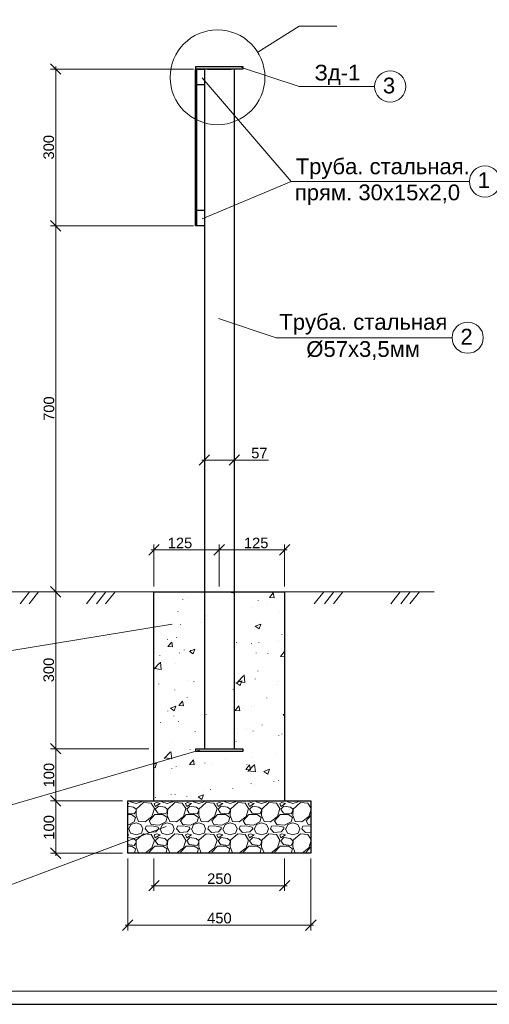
# Model space of a CAD drawing. Extents: x 0 to 361260, y 0 to 4201817.
# Tile 8 of 256: x 360394 to 360571, y 4193839 to 4194209. Entities that reach past the tile are written whole.
import ezdxf

# ---------------------------------------------------------------- set-up
doc = ezdxf.new("R2010")
doc.units = 0
doc.header["$LTSCALE"] = 0.5
doc.header["$MEASUREMENT"] = 0
for name, color, linetype in [('PDF _Геометрия', 7, 'Continuous'), ('PDF _Текст', 7, 'Continuous'), ('SHTAMP', 7, 'Continuous')]:
    doc.layers.add(name, color=color, linetype=linetype)
doc.styles.add('PDF Arial', font='arial.ttf')

msp = doc.modelspace()

# ---------------------------------------------------------------- linework, layer by layer
at = {"ltscale": 2}
msp.add_line((360149.526, 4193838.62), (360743.526, 4193838.62), dxfattribs=at)
at = {"layer": 'PDF _Геометрия', "lineweight": 13}
for points in [[(360513.193, 4194206.87), (360499.026, 4194206.87), (360483.443, 4194197.12)], [(360409.359, 4194188.786), (360405.443, 4194192.703)], [(360459.193, 4194190.786), (360405.443, 4194190.786)], [(360407.359, 4194191.786), (360407.359, 4194130.703)], [(360527.359, 4194184.203), (360499.026, 4194184.203), (360477.276, 4194191.37)], [(360563.026, 4194148.453), (360496.026, 4194148.453), (360462.443, 4194187.453)], [(360462.526, 4194134.37), (360496.026, 4194148.453)], [(360409.359, 4194129.786), (360405.443, 4194133.703)], [(360405.443, 4194133.703), (360409.359, 4194129.786)], [(360459.193, 4194131.703), (360405.443, 4194131.703)], [(360459.193, 4194131.703), (360405.443, 4194131.703)], [(360407.359, 4193992.953), (360407.359, 4194132.703)], [(360556.609, 4194089.62), (360490.359, 4194089.62), (360468.609, 4194096.786)], [(360463.359, 4194060.87), (360463.359, 4194041.62)], [(360474.526, 4194060.87), (360474.526, 4194041.62)], [(360465.276, 4194045.536), (360461.359, 4194041.62)], [(360472.609, 4194041.62), (360476.526, 4194045.536)], [(360462.359, 4194043.536), (360474.526, 4194043.536), (360487.443, 4194043.536)], [(360446.276, 4194011.703), (360442.359, 4194007.786)], [(360444.359, 4193995.953), (360444.359, 4194011.703)], [(360470.943, 4194011.703), (360466.943, 4194007.786)], [(360466.943, 4194007.786), (360470.943, 4194011.703)], [(360468.943, 4193995.953), (360468.943, 4194011.703)], [(360468.943, 4193995.953), (360468.943, 4194011.703)], [(360491.609, 4194007.786), (360495.526, 4194011.703)], [(360493.526, 4193995.953), (360493.526, 4194011.703)], [(360443.359, 4194009.703), (360469.943, 4194009.703)], [(360467.943, 4194009.703), (360494.526, 4194009.703)], [(360405.443, 4193995.953), (360409.359, 4193991.953)], [(360409.359, 4193991.953), (360405.443, 4193995.953)], [(360444.359, 4193993.953), (360388.026, 4193993.953)], [(360397.443, 4193993.953), (360393.943, 4193989.453)], [(360400.859, 4193993.953), (360397.359, 4193989.453)], [(360442.359, 4193993.953), (360405.443, 4193993.953), (360437.443, 4193993.953)], [(360407.359, 4193933.87), (360407.359, 4193994.953)], [(360422.443, 4193993.953), (360418.943, 4193989.453)], [(360426.276, 4193993.953), (360422.693, 4193989.453)], [(360429.693, 4193993.953), (360426.109, 4193989.453)], [(360549.859, 4193993.953), (360493.526, 4193993.953)], [(360508.276, 4193993.953), (360504.693, 4193989.453)], [(360512.026, 4193993.953), (360508.526, 4193989.453)], [(360515.443, 4193993.953), (360511.943, 4193989.453)], [(360537.026, 4193993.953), (360533.526, 4193989.453)], [(360540.776, 4193993.953), (360537.276, 4193989.453)], [(360544.276, 4193993.953), (360540.693, 4193989.453)], [(360354.693, 4193970.286), (360381.609, 4193970.286), (360451.193, 4193981.703)], [(360405.443, 4193936.87), (360409.359, 4193932.953)], [(360409.359, 4193932.953), (360405.443, 4193936.87)], [(360356.943, 4193910.203), (360378.526, 4193910.203), (360461.526, 4193934.286)], [(360442.359, 4193934.87), (360405.443, 4193934.87)], [(360442.359, 4193934.87), (360405.443, 4193934.87)], [(360407.359, 4193914.203), (360407.359, 4193935.87)], [(360409.359, 4193913.203), (360405.443, 4193917.203)], [(360405.443, 4193917.203), (360409.359, 4193913.203)], [(360432.526, 4193915.203), (360405.443, 4193915.203)], [(360427.609, 4193915.203), (360405.443, 4193915.203)], [(360407.359, 4193894.536), (360407.359, 4193916.203)], [(360435.443, 4193915.203), (360435.526, 4193914.87), (360437.609, 4193914.286), (360439.609, 4193914.87), (360439.693, 4193915.203)], [(360443.443, 4193915.203), (360442.276, 4193915.12), (360442.193, 4193915.203)], [(360447.193, 4193915.203), (360447.359, 4193914.87), (360449.359, 4193914.286), (360451.359, 4193914.87), (360451.526, 4193915.203)], [(360455.276, 4193915.203), (360454.109, 4193915.12), (360454.026, 4193915.203)], [(360459.026, 4193915.203), (360459.193, 4193914.87), (360461.193, 4193914.286), (360463.193, 4193914.87), (360463.276, 4193915.203)], [(360467.109, 4193915.203), (360465.943, 4193915.12), (360465.859, 4193915.203)], [(360470.859, 4193915.203), (360471.026, 4193914.87), (360473.026, 4193914.286), (360475.026, 4193914.87), (360475.109, 4193915.203)], [(360478.859, 4193915.203), (360477.693, 4193915.12), (360477.609, 4193915.203)], [(360482.693, 4193915.203), (360482.776, 4193914.87), (360484.776, 4193914.286), (360486.776, 4193914.87), (360486.943, 4193915.203)], [(360490.693, 4193915.203), (360489.526, 4193915.12), (360489.443, 4193915.203)], [(360494.443, 4193915.203), (360494.609, 4193914.87), (360496.609, 4193914.286), (360498.609, 4193914.87), (360498.776, 4193915.203)], [(360503.359, 4193912.62), (360502.276, 4193914.37), (360499.443, 4193914.62), (360496.776, 4193912.12), (360496.609, 4193909.703), (360497.526, 4193907.453), (360500.026, 4193907.286), (360502.609, 4193909.286), (360503.359, 4193911.62)], [(360502.526, 4193915.203), (360501.359, 4193915.12), (360501.276, 4193915.203)], [(360434.526, 4193913.953), (360434.859, 4193914.203), (360434.526, 4193914.286)], [(360436.609, 4193912.87), (360434.526, 4193913.203)], [(360434.526, 4193910.536), (360436.943, 4193910.286), (360437.609, 4193911.37), (360437.609, 4193912.036)], [(360437.609, 4193912.036), (360436.609, 4193912.87)], [(360449.359, 4193912.036), (360448.443, 4193912.87), (360446.109, 4193913.203), (360444.859, 4193912.036)], [(360444.859, 4193912.036), (360445.859, 4193910.62), (360448.776, 4193910.286), (360449.359, 4193911.37), (360449.359, 4193912.036)], [(360461.193, 4193912.036), (360460.276, 4193912.87), (360457.859, 4193913.203), (360456.693, 4193912.036)], [(360456.693, 4193912.036), (360457.609, 4193910.62), (360460.609, 4193910.286), (360461.193, 4193911.37), (360461.193, 4193912.036)], [(360473.026, 4193912.036), (360472.026, 4193912.87), (360469.693, 4193913.203), (360468.526, 4193912.036)], [(360468.526, 4193912.036), (360469.443, 4193910.62), (360472.443, 4193910.286), (360473.026, 4193911.37), (360473.026, 4193912.036)], [(360484.776, 4193912.036), (360483.859, 4193912.87), (360481.526, 4193913.203), (360480.359, 4193912.036)], [(360480.359, 4193912.036), (360481.276, 4193910.62), (360484.193, 4193910.286), (360484.776, 4193911.37), (360484.776, 4193912.036)], [(360496.609, 4193912.036), (360495.693, 4193912.87), (360493.276, 4193913.203), (360492.109, 4193912.036)], [(360492.109, 4193912.036), (360493.109, 4193910.62), (360496.026, 4193910.286), (360496.609, 4193911.37), (360496.609, 4193912.036)], [(360434.526, 4193910.036), (360435.943, 4193910.036), (360437.443, 4193908.953), (360436.943, 4193907.286)], [(360436.943, 4193907.286), (360434.526, 4193906.036)], [(360443.359, 4193906.286), (360442.526, 4193907.703), (360444.693, 4193910.036), (360447.693, 4193910.036), (360449.276, 4193908.953), (360448.776, 4193907.286), (360446.276, 4193906.036)], [(360455.193, 4193906.286), (360454.359, 4193907.703), (360456.443, 4193910.036), (360459.526, 4193910.036), (360461.109, 4193908.953), (360460.609, 4193907.286), (360458.109, 4193906.036)], [(360466.943, 4193906.286), (360466.109, 4193907.703), (360468.276, 4193910.036), (360471.359, 4193910.036), (360472.859, 4193908.953), (360472.443, 4193907.286), (360469.943, 4193906.036)], [(360478.776, 4193906.286), (360477.943, 4193907.703), (360480.109, 4193910.036), (360483.193, 4193910.036), (360484.693, 4193908.953), (360484.193, 4193907.286), (360481.776, 4193906.036)], [(360490.609, 4193906.286), (360489.776, 4193907.703), (360491.859, 4193910.036), (360494.943, 4193910.036), (360496.526, 4193908.953), (360496.026, 4193907.286), (360493.526, 4193906.036)], [(360502.443, 4193906.286), (360501.609, 4193907.703), (360503.359, 4193909.703)], [(360352.443, 4193883.536), (360390.109, 4193883.536), (360448.943, 4193905.536)], [(360434.859, 4193904.703), (360435.526, 4193903.036), (360437.609, 4193902.453), (360439.609, 4193903.036), (360440.193, 4193904.703)], [(360434.943, 4193904.703), (360435.693, 4193906.37), (360437.609, 4193906.953), (360439.443, 4193906.286), (360440.193, 4193904.703)], [(360441.026, 4193904.703), (360441.359, 4193905.703)], [(360446.109, 4193904.703), (360445.026, 4193903.536), (360442.276, 4193903.286), (360441.026, 4193904.703)], [(360443.609, 4193905.87), (360441.359, 4193905.703)], [(360446.276, 4193906.036), (360443.359, 4193906.286)], [(360446.109, 4193904.703), (360445.943, 4193905.286), (360443.609, 4193905.87)], [(360446.693, 4193904.703), (360447.359, 4193903.036), (360449.359, 4193902.453), (360451.359, 4193903.036), (360451.943, 4193904.703)], [(360446.776, 4193904.703), (360447.526, 4193906.37), (360449.359, 4193906.953)], [(360449.359, 4193906.953), (360451.276, 4193906.286)], [(360451.276, 4193906.286), (360451.943, 4193904.703)], [(360452.776, 4193904.703), (360453.193, 4193905.703)], [(360457.859, 4193904.703), (360456.859, 4193903.536), (360454.109, 4193903.286), (360452.776, 4193904.703)], [(360455.443, 4193905.87), (360453.193, 4193905.703)], [(360458.109, 4193906.036), (360455.193, 4193906.286)], [(360457.859, 4193904.703), (360457.776, 4193905.286), (360455.443, 4193905.87)], [(360458.443, 4193904.703), (360459.193, 4193903.036), (360461.193, 4193902.453), (360463.193, 4193903.036), (360463.776, 4193904.703)], [(360458.609, 4193904.703), (360459.276, 4193906.37), (360461.193, 4193906.953)], [(360461.193, 4193906.953), (360463.109, 4193906.286)], [(360463.109, 4193906.286), (360463.776, 4193904.703)], [(360464.609, 4193904.703), (360464.943, 4193905.703)], [(360469.693, 4193904.703), (360468.609, 4193903.536), (360465.943, 4193903.286), (360464.609, 4193904.703)], [(360467.193, 4193905.87), (360464.943, 4193905.703)], [(360469.943, 4193906.036), (360466.943, 4193906.286)], [(360469.693, 4193904.703), (360469.609, 4193905.286), (360467.193, 4193905.87)], [(360470.276, 4193904.703), (360471.026, 4193903.036), (360473.026, 4193902.453), (360475.026, 4193903.036), (360475.609, 4193904.703)], [(360470.359, 4193904.703), (360471.109, 4193906.37), (360473.026, 4193906.953)], [(360473.026, 4193906.953), (360474.859, 4193906.286)], [(360474.859, 4193906.286), (360475.609, 4193904.703)], [(360476.443, 4193904.703), (360476.776, 4193905.703)], [(360481.526, 4193904.703), (360480.443, 4193903.536), (360477.693, 4193903.286), (360476.443, 4193904.703)], [(360479.026, 4193905.87), (360476.776, 4193905.703)], [(360481.776, 4193906.036), (360478.776, 4193906.286)], [(360481.526, 4193904.703), (360481.359, 4193905.286), (360479.026, 4193905.87)], [(360482.109, 4193904.703), (360482.776, 4193903.036), (360484.776, 4193902.453), (360486.776, 4193903.036), (360487.443, 4193904.703)], [(360482.193, 4193904.703), (360482.943, 4193906.37), (360484.776, 4193906.953)], [(360484.776, 4193906.953), (360486.693, 4193906.286)], [(360486.693, 4193906.286), (360487.443, 4193904.703)], [(360488.193, 4193904.703), (360488.609, 4193905.703)], [(360493.276, 4193904.703), (360492.276, 4193903.536), (360489.526, 4193903.286), (360488.193, 4193904.703)], [(360490.859, 4193905.87), (360488.609, 4193905.703)], [(360493.526, 4193906.036), (360490.609, 4193906.286)], [(360493.276, 4193904.703), (360493.193, 4193905.286), (360490.859, 4193905.87)], [(360493.859, 4193904.703), (360494.609, 4193903.036), (360496.609, 4193902.453), (360498.609, 4193903.036), (360499.193, 4193904.703)], [(360494.026, 4193904.703), (360494.693, 4193906.37), (360496.609, 4193906.953)], [(360496.609, 4193906.953), (360498.526, 4193906.286)], [(360498.526, 4193906.286), (360499.193, 4193904.703)], [(360500.026, 4193904.703), (360500.359, 4193905.703)], [(360503.359, 4193903.453), (360501.359, 4193903.286), (360500.026, 4193904.703)], [(360503.359, 4193905.703), (360502.609, 4193905.87), (360500.359, 4193905.703)], [(360503.359, 4193906.203), (360502.443, 4193906.286)], [(360434.526, 4193902.12), (360434.859, 4193902.37), (360434.526, 4193902.453)], [(360436.609, 4193901.036), (360434.526, 4193901.37)], [(360434.526, 4193898.786), (360436.943, 4193898.453), (360437.609, 4193899.536), (360437.609, 4193900.203)], [(360437.609, 4193900.203), (360436.609, 4193901.036)], [(360440.443, 4193902.786), (360437.693, 4193900.37), (360437.609, 4193897.87), (360438.526, 4193895.62), (360440.526, 4193895.536)], [(360441.026, 4193895.536), (360443.609, 4193897.536), (360444.526, 4193900.453), (360443.276, 4193902.62), (360440.443, 4193902.87)], [(360448.443, 4193901.036), (360446.109, 4193901.453), (360444.859, 4193900.203)], [(360444.859, 4193900.203), (360445.859, 4193898.786), (360448.776, 4193898.453), (360449.359, 4193899.536), (360449.359, 4193900.203)], [(360449.359, 4193900.203), (360448.443, 4193901.036)], [(360452.193, 4193902.786), (360449.526, 4193900.37), (360449.359, 4193897.87), (360450.359, 4193895.62), (360452.359, 4193895.536)], [(360452.859, 4193895.536), (360455.443, 4193897.536), (360456.359, 4193900.453), (360455.026, 4193902.62), (360452.193, 4193902.87)], [(360461.193, 4193900.203), (360460.276, 4193901.036), (360457.859, 4193901.453), (360456.693, 4193900.203)], [(360456.693, 4193900.203), (360457.609, 4193898.786), (360460.609, 4193898.453), (360461.193, 4193899.536), (360461.193, 4193900.203)], [(360464.026, 4193902.786), (360461.276, 4193900.37), (360461.193, 4193897.87), (360462.109, 4193895.62), (360464.109, 4193895.536)], [(360464.609, 4193895.536), (360467.193, 4193897.536), (360468.193, 4193900.453), (360466.859, 4193902.62), (360464.026, 4193902.87)], [(360473.026, 4193900.203), (360472.026, 4193901.036), (360469.693, 4193901.453), (360468.526, 4193900.203)], [(360468.526, 4193900.203), (360469.443, 4193898.786), (360472.443, 4193898.453), (360473.026, 4193899.536), (360473.026, 4193900.203)], [(360475.859, 4193902.786), (360473.109, 4193900.37), (360473.026, 4193897.87), (360473.943, 4193895.62), (360475.943, 4193895.536)], [(360476.443, 4193895.536), (360479.026, 4193897.536), (360479.943, 4193900.453), (360478.693, 4193902.62), (360475.859, 4193902.87)], [(360484.776, 4193900.203), (360483.859, 4193901.036), (360481.526, 4193901.453), (360480.359, 4193900.203)], [(360480.359, 4193900.203), (360481.276, 4193898.786), (360484.193, 4193898.453), (360484.776, 4193899.536), (360484.776, 4193900.203)], [(360487.609, 4193902.786), (360484.943, 4193900.37), (360484.776, 4193897.87), (360485.776, 4193895.62), (360487.776, 4193895.536)], [(360488.276, 4193895.536), (360490.859, 4193897.536), (360491.776, 4193900.453), (360490.443, 4193902.62), (360487.609, 4193902.87)], [(360496.609, 4193900.203), (360495.693, 4193901.036), (360493.276, 4193901.453), (360492.109, 4193900.203)], [(360492.109, 4193900.203), (360493.109, 4193898.786), (360496.026, 4193898.453), (360496.609, 4193899.536), (360496.609, 4193900.203)], [(360499.443, 4193902.786), (360496.776, 4193900.37), (360496.609, 4193897.87), (360497.526, 4193895.62), (360499.609, 4193895.536)], [(360503.359, 4193900.786), (360502.276, 4193902.62), (360499.443, 4193902.87)], [(360500.109, 4193895.536), (360502.609, 4193897.536), (360503.359, 4193899.87)], [(360405.443, 4193897.536), (360409.359, 4193893.536)], [(360434.526, 4193898.203), (360435.943, 4193898.203), (360437.443, 4193897.12), (360437.026, 4193895.536)], [(360442.693, 4193895.536), (360442.526, 4193895.87), (360444.693, 4193898.203), (360447.693, 4193898.203), (360449.276, 4193897.12), (360448.776, 4193895.536)], [(360454.526, 4193895.536), (360454.359, 4193895.87), (360456.443, 4193898.203), (360459.526, 4193898.203), (360461.109, 4193897.12), (360460.609, 4193895.536)], [(360466.359, 4193895.536), (360466.109, 4193895.87), (360468.276, 4193898.203), (360471.359, 4193898.203), (360472.859, 4193897.12), (360472.443, 4193895.536)], [(360478.193, 4193895.536), (360477.943, 4193895.87), (360480.109, 4193898.203), (360483.193, 4193898.203), (360484.693, 4193897.12), (360484.193, 4193895.536)], [(360489.943, 4193895.536), (360489.776, 4193895.87), (360491.859, 4193898.203), (360494.943, 4193898.203), (360496.526, 4193897.12), (360496.026, 4193895.536)], [(360501.776, 4193895.536), (360501.609, 4193895.87), (360503.359, 4193897.87)], [(360432.526, 4193895.536), (360405.443, 4193895.536)], [(360434.526, 4193893.536), (360434.526, 4193866.453)], [(360444.359, 4193893.536), (360444.359, 4193881.286)], [(360493.526, 4193893.536), (360493.526, 4193881.286)], [(360503.359, 4193893.536), (360503.359, 4193866.453)], [(360446.276, 4193885.286), (360442.359, 4193881.286)], [(360491.609, 4193881.286), (360495.526, 4193885.286)], [(360443.359, 4193883.286), (360494.526, 4193883.286)], [(360436.443, 4193870.37), (360432.526, 4193866.453)], [(360501.443, 4193866.453), (360505.359, 4193870.37)], [(360433.526, 4193868.453), (360504.359, 4193868.453)]]:
    msp.add_lwpolyline(points, dxfattribs=at)
at = {"layer": 'PDF _Геометрия', "lineweight": 30}
for points in [[(360460.359, 4194131.703), (360459.943, 4194131.703), (360459.943, 4194190.786), (360460.359, 4194190.786)], [(360460.359, 4194190.786), (360460.359, 4194131.703)], [(360463.359, 4194190.786), (360463.359, 4193934.87)], [(360464.526, 4194190.786), (360473.359, 4194190.786)], [(360474.526, 4194190.786), (360474.526, 4193934.87)], [(360444.359, 4193915.203), (360444.359, 4193993.953), (360464.526, 4193993.953)], [(360464.526, 4193993.953), (360473.359, 4193993.953)], [(360473.359, 4193993.953), (360493.526, 4193993.953), (360493.526, 4193915.203)], [(360434.526, 4193915.203), (360503.359, 4193915.203)], [(360503.359, 4193915.203), (360503.359, 4193895.536), (360434.526, 4193895.536), (360434.526, 4193915.203)]]:
    msp.add_lwpolyline(points, dxfattribs=at)
for points in [[(360460.109, 4194191.786), (360477.776, 4194191.786), (360477.776, 4194190.786), (360460.109, 4194190.786)], [(360460.359, 4194190.786), (360463.359, 4194190.786), (360463.359, 4194184.87), (360460.359, 4194184.87)], [(360460.359, 4194137.62), (360463.359, 4194137.62), (360463.359, 4194131.703), (360460.359, 4194131.703)], [(360460.109, 4193934.87), (360477.776, 4193934.87), (360477.776, 4193933.87), (360460.109, 4193933.87)]]:
    msp.add_lwpolyline(points, close=True, dxfattribs=at)
at = {"layer": 'PDF _Геометрия', "color": 8, "lineweight": 13, "true_color": 0x757575}
for points in [[(360462.109, 4193993.12), (360462.109, 4193993.203)], [(360474.693, 4193993.953), (360474.693, 4193993.453), (360473.359, 4193993.62)], [(360455.193, 4193990.953), (360455.193, 4193991.036)], [(360456.943, 4193991.62), (360456.943, 4193991.703)], [(360483.526, 4193990.536), (360483.526, 4193990.62)], [(360486.776, 4193989.62), (360486.776, 4193989.703)], [(360453.276, 4193986.453), (360453.276, 4193986.536)], [(360464.026, 4193985.12), (360464.026, 4193985.203)], [(360481.276, 4193988.12), (360481.276, 4193988.203)], [(360491.526, 4193986.37), (360491.526, 4193986.453)], [(360446.859, 4193982.203), (360446.859, 4193982.286)], [(360454.359, 4193981.536), (360454.359, 4193981.62)], [(360461.693, 4193982.453), (360461.693, 4193982.536)], [(360483.109, 4193980.703), (360483.109, 4193980.786)], [(360492.526, 4193977.786), (360492.526, 4193977.87)], [(360449.443, 4193975.87), (360449.443, 4193975.953)], [(360452.859, 4193976.62), (360452.859, 4193976.703)], [(360475.359, 4193974.786), (360475.359, 4193974.87)], [(360481.026, 4193974.536), (360481.026, 4193974.62)], [(360483.776, 4193974.786), (360483.776, 4193974.87)], [(360491.193, 4193975.703), (360491.193, 4193975.786)], [(360453.943, 4193970.87), (360453.943, 4193970.953)], [(360455.693, 4193971.953), (360455.693, 4193972.036)], [(360458.109, 4193971.87), (360458.109, 4193971.953)], [(360482.776, 4193970.87), (360482.776, 4193970.953)], [(360487.193, 4193970.62), (360487.193, 4193970.703)], [(360493.526, 4193969.453), (360491.943, 4193969.62), (360493.359, 4193971.286), (360493.526, 4193970.37)], [(360444.359, 4193964.87), (360446.526, 4193967.203)], [(360446.526, 4193969.87), (360446.526, 4193969.953)], [(360447.109, 4193964.703), (360446.776, 4193967.453)], [(360452.526, 4193966.786), (360452.526, 4193966.87)], [(360444.526, 4193965.12), (360447.109, 4193964.703)], [(360476.026, 4193963.12), (360476.026, 4193963.203)], [(360478.609, 4193959.786), (360478.359, 4193962.62)], [(360483.443, 4193964.12), (360483.443, 4193964.203)], [(360446.193, 4193959.203), (360446.193, 4193959.286)], [(360457.359, 4193960.62), (360457.359, 4193960.703)], [(360459.359, 4193960.203), (360459.359, 4193960.286)], [(360475.109, 4193959.536), (360475.109, 4193959.62)], [(360475.776, 4193959.953), (360478.026, 4193962.286)], [(360476.026, 4193960.203), (360478.609, 4193959.786)], [(360482.443, 4193961.036), (360482.443, 4193961.12)], [(360490.859, 4193958.87), (360490.859, 4193958.953)], [(360491.359, 4193960.12), (360491.359, 4193960.203)], [(360452.193, 4193956.953), (360452.193, 4193957.036)], [(360474.109, 4193957.203), (360474.109, 4193957.286)], [(360456.859, 4193954.203), (360456.859, 4193954.286)], [(360475.609, 4193952.453), (360475.609, 4193952.536)], [(360486.859, 4193953.953), (360486.859, 4193954.036)], [(360449.609, 4193949.036), (360449.609, 4193949.12)], [(360463.943, 4193947.786), (360463.943, 4193947.87)], [(360481.193, 4193950.703), (360481.193, 4193950.786)], [(360482.026, 4193951.203), (360482.026, 4193951.286)], [(360493.526, 4193947.286), (360492.943, 4193947.703), (360493.526, 4193947.953)], [(360446.776, 4193944.786), (360446.776, 4193944.87)], [(360451.776, 4193947.12), (360451.776, 4193947.203)], [(360453.609, 4193945.12), (360453.609, 4193945.203)], [(360459.859, 4193941.203), (360459.859, 4193941.286)], [(360475.609, 4193940.536), (360475.609, 4193940.62)], [(360479.026, 4193942.286), (360479.026, 4193942.37)], [(360481.693, 4193941.453), (360481.693, 4193941.536)], [(360485.109, 4193943.786), (360485.109, 4193943.87)], [(360492.443, 4193940.37), (360492.443, 4193940.453)], [(360451.443, 4193937.286), (360451.443, 4193937.37)], [(360460.443, 4193939.786), (360460.443, 4193939.87)], [(360475.276, 4193937.453), (360475.276, 4193937.536)], [(360491.359, 4193939.87), (360491.359, 4193939.953)], [(360448.193, 4193931.203), (360450.443, 4193933.536)], [(360451.026, 4193931.036), (360450.693, 4193933.87)], [(360458.026, 4193934.453), (360458.026, 4193934.536)], [(360489.943, 4193933.12), (360489.943, 4193933.203)], [(360444.359, 4193929.036), (360445.359, 4193929.453), (360444.776, 4193927.703), (360444.359, 4193927.953)], [(360447.693, 4193930.12), (360447.693, 4193930.203)], [(360448.443, 4193931.453), (360451.026, 4193931.036)], [(360460.109, 4193929.12), (360460.109, 4193929.203)], [(360463.526, 4193929.453), (360463.526, 4193929.536)], [(360466.026, 4193929.37), (360466.026, 4193929.453)], [(360471.276, 4193930.62), (360471.276, 4193930.703)], [(360481.359, 4193931.62), (360481.359, 4193931.703)], [(360451.109, 4193927.453), (360451.109, 4193927.536)], [(360452.693, 4193928.203), (360452.693, 4193928.286)], [(360479.276, 4193928.786), (360479.276, 4193928.87)], [(360479.693, 4193926.286), (360481.943, 4193928.703)], [(360479.943, 4193926.536), (360482.526, 4193926.12)], [(360482.526, 4193926.12), (360482.193, 4193928.953)], [(360480.943, 4193921.786), (360480.943, 4193921.87)], [(360489.526, 4193922.37), (360489.526, 4193922.453)], [(360491.276, 4193922.786), (360491.276, 4193922.87)], [(360463.526, 4193918.953), (360463.526, 4193919.036)], [(360465.609, 4193919.536), (360465.609, 4193919.62)], [(360474.026, 4193919.786), (360474.026, 4193919.87)], [(360482.193, 4193921.453), (360482.193, 4193921.536)], [(360444.943, 4193916.536), (360444.943, 4193916.62)], [(360450.776, 4193917.62), (360450.776, 4193917.703)], [(360452.359, 4193917.536), (360452.359, 4193917.62)], [(360456.776, 4193916.87), (360456.776, 4193916.953)]]:
    msp.add_lwpolyline(points, dxfattribs=at)
for points in [[(360489.276, 4193993.536), (360489.609, 4193991.703), (360487.859, 4193991.786)], [(360484.526, 4193981.786), (360483.943, 4193980.036), (360482.443, 4193981.036)], [(360451.026, 4193975.036), (360451.359, 4193973.203), (360449.609, 4193973.286)], [(360459.776, 4193972.286), (360459.109, 4193970.536), (360457.693, 4193971.453)], [(360477.359, 4193960.37), (360476.776, 4193958.62), (360475.276, 4193959.62)], [(360455.109, 4193952.786), (360455.443, 4193950.953), (360453.693, 4193951.12)], [(360452.526, 4193950.87), (360451.943, 4193949.12), (360450.526, 4193950.12)], [(360476.276, 4193950.953), (360476.609, 4193949.12), (360474.859, 4193949.286)], [(360459.193, 4193930.62), (360459.526, 4193928.786), (360457.776, 4193928.87)], [(360480.359, 4193928.786), (360480.693, 4193926.87), (360478.943, 4193927.036)], [(360487.776, 4193927.12), (360487.193, 4193925.286), (360485.693, 4193926.286)], [(360463.026, 4193917.536), (360462.359, 4193915.786), (360460.943, 4193916.786)]]:
    msp.add_lwpolyline(points, close=True, dxfattribs=at)
at = {"layer": 'PDF _Геометрия', "lineweight": 13}
for points in [[(360437.693, 4193912.12), (360437.609, 4193909.703), (360438.526, 4193907.453), (360441.026, 4193907.286), (360443.609, 4193909.286), (360444.526, 4193912.286), (360443.276, 4193914.37), (360440.443, 4193914.62)], [(360445.276, 4193914.62), (360444.443, 4193914.286), (360444.859, 4193913.12), (360446.693, 4193914.203)], [(360449.526, 4193912.12), (360449.359, 4193909.703), (360450.359, 4193907.453), (360452.776, 4193907.286), (360455.443, 4193909.286), (360456.359, 4193912.286), (360455.026, 4193914.37), (360452.193, 4193914.62)], [(360457.026, 4193914.62), (360456.193, 4193914.286), (360456.693, 4193913.12), (360458.443, 4193914.203)], [(360461.276, 4193912.12), (360461.193, 4193909.703), (360462.109, 4193907.453), (360464.609, 4193907.286), (360467.193, 4193909.286), (360468.193, 4193912.286), (360466.859, 4193914.37), (360464.026, 4193914.62)], [(360468.859, 4193914.62), (360468.026, 4193914.286), (360468.526, 4193913.12), (360470.276, 4193914.203)], [(360473.109, 4193912.12), (360473.026, 4193909.703), (360473.943, 4193907.453), (360476.443, 4193907.286), (360479.026, 4193909.286), (360479.943, 4193912.286), (360478.693, 4193914.37), (360475.859, 4193914.62)], [(360480.693, 4193914.62), (360479.859, 4193914.286), (360480.359, 4193913.12), (360482.109, 4193914.203)], [(360484.943, 4193912.12), (360484.776, 4193909.703), (360485.776, 4193907.453), (360488.193, 4193907.286), (360490.859, 4193909.286), (360491.776, 4193912.286), (360490.443, 4193914.37), (360487.609, 4193914.62)], [(360492.443, 4193914.62), (360491.693, 4193914.286), (360492.109, 4193913.12), (360493.859, 4193914.203)], [(360445.276, 4193902.87), (360444.443, 4193902.453), (360444.859, 4193901.286), (360446.693, 4193902.37)], [(360457.026, 4193902.87), (360456.193, 4193902.453), (360456.693, 4193901.286), (360458.443, 4193902.37)], [(360468.859, 4193902.87), (360468.026, 4193902.453), (360468.526, 4193901.286), (360470.276, 4193902.37)], [(360480.693, 4193902.87), (360479.859, 4193902.453), (360480.359, 4193901.286), (360482.109, 4193902.37)], [(360492.443, 4193902.87), (360491.693, 4193902.453), (360492.109, 4193901.286), (360493.859, 4193902.37)]]:
    msp.add_lwpolyline(points, close=True, dxfattribs=at)
for centre, radius in [((360468.266, 4194187.675), 17.844), ((360533.252, 4194184.198), 5.857), ((360568.919, 4194148.448), 5.857), ((360562.419, 4194089.615), 5.857)]:
    msp.add_circle(centre, radius, dxfattribs=at)
at = {"layer": 'SHTAMP', "lineweight": 20}
for points in [[(360149.526, 4194432.62), (360990.526, 4194432.62), (360990.526, 4193838.62), (360149.526, 4193838.62)], [(360149.526, 4194432.62), (360990.526, 4194432.62), (360990.526, 4193838.62), (360149.526, 4193838.62)], [(360169.526, 4193843.62), (360169.526, 4194427.62), (360985.526, 4194427.62), (360985.526, 4193843.62)]]:
    msp.add_lwpolyline(points, close=True, dxfattribs=at)

# ---------------------------------------------------------------- texts
at = {"layer": 'PDF _Текст', "attachment_point": 7, "style": 'PDF Arial'}
for s, insert, char_height in [('Зд-1', (360504.777, 4194184.743), 5.94), ('3', (360530.528, 4194181.516), 5.94), ('Труба. стальная.', (360497.692, 4194149.382), 5.94002), ('1', (360566.194, 4194145.955), 5.94), ('прям. 30х15х2,0', (360497.362, 4194139.567), 5.94002), ('Труба. стальная', (360491.529, 4194090.803), 5.94002), ('2', (360559.693, 4194087.036), 5.94), ('Ø57х3,5мм', (360501.693, 4194081.284), 5.94), ('57', (360480.948, 4194044.137), 3.9601), ('125', (360449.53, 4194010.305), 3.9601), ('125', (360478.198, 4194010.305), 3.9601), ('250', (360464.364, 4193883.886), 3.9601), ('450', (360464.364, 4193869.051), 3.9601)]:
    msp.add_mtext(s, dxfattribs=dict(at, insert=insert, char_height=char_height))
at = {"layer": 'PDF _Текст', "char_height": 3.9601, "attachment_point": 7, "rotation": 90, "style": 'PDF Arial'}
for s, insert in [('300', (360406.768, 4194156.707)), ('700', (360406.847, 4194058.289)), ('300', (360406.768, 4193959.872)), ('100', (360406.847, 4193920.287)), ('100', (360406.847, 4193900.62))]:
    msp.add_mtext(s, dxfattribs=dict(at, insert=insert))

doc.saveas('drawing.dxf')
